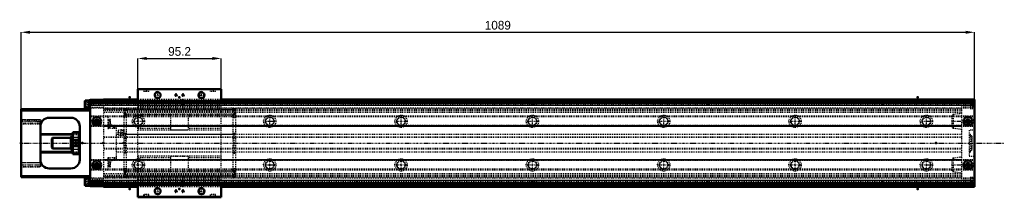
# Model space of a CAD drawing. Header units: millimetres. Extents: x -96 to 1029, y -62 to 141.
import ezdxf

# ---------------------------------------------------------------- set-up
doc = ezdxf.new("R2010")
doc.units = ezdxf.units.MM
doc.linetypes.add('Center', pattern=[1.5, 0.45, -0.5, 0.05, -0.5])
doc.linetypes.add('Dashed', pattern=[2, 1, -1])
for name, color, linetype, lineweight in [('2d ConnectionPoints', 7, 'Continuous', 50), ('AM_0', 7, 'Continuous', 50), ('AM_4', 3, 'Continuous', 25), ('AM_5', 3, 'Continuous', 25), ('AM_7', 7, 'Center', 25), ('AM_9', 6, 'Dashed', 25)]:
    doc.layers.add(name, color=color, linetype=linetype, lineweight=lineweight)
doc.dimstyles.new('ISO-25', dxfattribs={"dimtxt": 2.5, "dimasz": 2.5, "dimexe": 1.25, "dimexo": 0.625, "dimtad": 1, "dimtxsty": 'Standard', "dimcen": 2.5, "dimadec": 0, "dimazin": 0, "dimtfac": 1, "dimtmove": 0, "dimatfit": 3, "dimfxl": 0, "dimarcsym": 0})

# ---------------------------------------------------------------- blocks, each defined once
blk = doc.blocks.new('1_SKR55A_1___slider_0_in_SKR5520A_0800_0_10A0__400W00__4')
at = {"layer": 'AM_0'}
for p, q in [((39.4, 46), (39.4, 62)), ((134.6, 62), (39.4, 62)), ((134.6, 46), (134.6, 62)), ((134.6, 47.5), (39.4, 47.5)), ((39.4, -46), (39.4, -62)), ((134.6, -47.5), (39.4, -47.5)), ((134.6, -46), (134.6, -62)), ((134.6, -62), (39.4, -62))]:
    blk.add_line(p, q, dxfattribs=at)
for centre in [(62, 55), (112, 55), (62, -55), (112, -55)]:
    blk.add_circle(centre, 3.32, dxfattribs=at)
at = {"layer": 'AM_4'}
for p, q in [((134.6, 61), (39.4, 61)), ((134.6, 48.5), (39.4, 48.5)), ((134.6, -48.5), (39.4, -48.5)), ((134.6, -61), (39.4, -61))]:
    blk.add_line(p, q, dxfattribs=at)
at = {"layer": 'AM_5'}
for centre in [(62, 55), (112, 55), (62, -55), (112, -55)]:
    blk.add_arc(centre, 4, 75, 15, dxfattribs=at)
at = {"layer": 'AM_5', "linetype": 'Dashed'}
for centre in [(83, 55), (91, 55), (83, -55), (91, -55)]:
    blk.add_arc(centre, 1.5, 75, 15, dxfattribs=at)
at = {"layer": 'AM_7'}
for p, q in [((49, 62.1), (49, 58.9)), ((62, 50.8), (62, 59.2)), ((83, 53.4), (83, 56.6)), ((91, 53.4), (91, 56.6)), ((112, 50.8), (112, 59.2)), ((125, 62.1), (125, 58.9)), ((57.8, 55), (66.2, 55)), ((81.4, 55), (84.6, 55)), ((89.4, 55), (92.6, 55)), ((107.8, 55), (116.2, 55)), ((23.1, 32), (25.3, 32)), ((148.7, 32), (150.9, 32)), ((16.3, 12), (23.5, 12)), ((23.1, -32), (25.3, -32)), ((148.7, -32), (150.9, -32)), ((57.8, -55), (66.2, -55)), ((62, -59.2), (62, -50.8)), ((81.4, -55), (84.6, -55)), ((83, -56.6), (83, -53.4)), ((89.4, -55), (92.6, -55)), ((91, -56.6), (91, -53.4)), ((107.8, -55), (116.2, -55)), ((112, -59.2), (112, -50.8)), ((49, -58.9), (49, -62.1)), ((125, -58.9), (125, -62.1))]:
    blk.add_line(p, q, dxfattribs=at)
at = {"layer": 'AM_9'}
for p, q in [((46, 62), (46, 59)), ((52, 59), (46, 59)), ((46.5, 61.6), (46.5, 59)), ((51.5, 61.6), (46.5, 61.6)), ((51.1, 61.9), (46.8, 61.9)), ((48, 60.6), (48, 61.9)), ((50, 60.6), (48, 60.6)), ((49, 60.6), (49, 61.9)), ((50, 60.6), (50, 61.9)), ((51.5, 59), (51.5, 61.6)), ((52, 59), (52, 62)), ((122, 62), (122, 59)), ((128, 59), (122, 59)), ((127.5, 61.6), (122.5, 61.6)), ((122.5, 61.6), (122.5, 59)), ((127.2, 61.9), (122.8, 61.9)), ((124, 60.6), (124, 61.9)), ((126, 60.6), (124, 60.6)), ((125, 60.6), (125, 61.9)), ((126, 60.6), (126, 61.9)), ((127.5, 59), (127.5, 61.6)), ((128, 59), (128, 62)), ((39.4, -46), (39.4, 46)), ((134.6, -46), (134.6, 46)), ((23.2, 40), (23.2, -40)), ((23.2, 39), (26, 39)), ((23.2, 37), (26, 37)), ((23.2, 36.5), (26, 36.5)), ((25.2, 34.6), (23.2, 34.6)), ((23.3, 34.3), (23.3, 29.7)), ((23.5, 34.5), (23.5, 29.5)), ((25.2, 34.5), (23.5, 34.5)), ((25, 40), (25, 33.2)), ((149, 40), (25, 40)), ((149, 38), (25, 38)), ((25.2, 34.6), (25.2, 29.4)), ((26, 40), (26, 36)), ((148, 36), (26, 36)), ((134.6, 41.5), (39.4, 41.5)), ((134.6, 38.5), (39.4, 38.5)), ((148, 40), (148, 36)), ((150.8, 39), (148, 39)), ((150.8, 37), (148, 37)), ((150.8, 36.5), (148, 36.5)), ((148.8, 34.6), (148.8, 29.4)), ((150.8, 34.6), (148.8, 34.6)), ((150.5, 34.5), (148.8, 34.5)), ((149, 40), (149, 33.2)), ((150.5, 34.5), (150.5, 29.5)), ((150.7, 34.3), (150.7, 29.7)), ((150.8, 40), (150.8, -40)), ((23.2, 32), (26, 32)), ((23.2, 29.4), (25.2, 29.4)), ((24.6, 33), (23.3, 33)), ((23.5, 29.5), (25.2, 29.5)), ((24.6, 33), (24.6, 31)), ((149, 33.2), (25, 33.2)), ((39.4, 32), (26, 32)), ((26, 32), (26, -32)), ((134.6, 32.5), (39.4, 32.5)), ((77, 31.5), (39.4, 31.5)), ((77, 15.3), (77, 32.5)), ((97, 32.5), (97, 15.3)), ((134.6, 31.5), (97, 31.5)), ((148, 32), (134.6, 32)), ((148, 32), (148, -32)), ((150.8, 32), (148, 32)), ((148.8, 29.5), (150.5, 29.5)), ((148.8, 29.4), (150.8, 29.4)), ((149.4, 33), (150.7, 33)), ((149.4, 33), (149.4, 31)), ((19.6, 15.3), (16.9, 14.4)), ((16.9, 14.4), (16.9, 9.6)), ((19.6, 15.3), (19.6, 8.7)), ((21.2, 14.9), (21.2, 9.1)), ((21.9, 14.9), (21.9, 9.1)), ((23.1, 15.5), (23.2, 15.5)), ((25, 11.5), (23.2, 11.5)), ((25, 11.5), (25, -11.5)), ((77, 16.8), (39.4, 16.8)), ((134.6, 15), (39.4, 15)), ((77, 15.3), (97, 15.3)), ((134.6, 16.8), (97, 16.8)), ((149, 11.5), (149, -11.5)), ((149, 11.5), (150.8, 11.5)), ((16.9, 9.6), (19.6, 8.7)), ((23.2, 8.5), (23.1, 8.5)), ((149, 10), (25, 10)), ((25, -10), (149, -10)), ((25, -11.5), (23.2, -11.5)), ((134.6, -15), (39.4, -15)), ((77, -16.8), (39.4, -16.8)), ((97, -15.3), (77, -15.3)), ((77, -32.5), (77, -15.3)), ((97, -15.3), (97, -32.5)), ((134.6, -16.8), (97, -16.8)), ((149, -11.5), (150.8, -11.5)), ((25.2, -29.4), (23.2, -29.4)), ((23.2, -32), (26, -32)), ((23.3, -29.7), (23.3, -34.3)), ((24.6, -33), (23.3, -33)), ((25.2, -29.5), (23.5, -29.5)), ((23.5, -29.5), (23.5, -34.5)), ((24.6, -31), (24.6, -33)), ((149, -33.2), (25, -33.2)), ((25, -33.2), (25, -40)), ((25.2, -29.4), (25.2, -34.6)), ((39.4, -32), (26, -32)), ((77, -31.5), (39.4, -31.5)), ((134.6, -32.5), (39.4, -32.5)), ((134.6, -31.5), (97, -31.5)), ((148, -32), (134.6, -32)), ((150.8, -32), (148, -32)), ((148.8, -29.4), (148.8, -34.6)), ((150.8, -29.4), (148.8, -29.4)), ((150.5, -29.5), (148.8, -29.5)), ((149, -33.2), (149, -40)), ((149.4, -31), (149.4, -33)), ((149.4, -33), (150.7, -33)), ((150.5, -29.5), (150.5, -34.5)), ((150.7, -29.7), (150.7, -34.3)), ((23.2, -34.6), (25.2, -34.6)), ((23.2, -36.5), (26, -36.5)), ((23.2, -37), (26, -37)), ((23.2, -39), (26, -39)), ((23.5, -34.5), (25.2, -34.5)), ((149, -38), (25, -38)), ((149, -40), (25, -40)), ((26, -36), (26, -40)), ((148, -36), (26, -36)), ((134.6, -38.5), (39.4, -38.5)), ((134.6, -41.5), (39.4, -41.5)), ((148, -36), (148, -40)), ((150.8, -36.5), (148, -36.5)), ((150.8, -37), (148, -37)), ((150.8, -39), (148, -39)), ((148.8, -34.5), (150.5, -34.5)), ((148.8, -34.6), (150.8, -34.6)), ((52, -59), (46, -59)), ((46, -59), (46, -62)), ((46.5, -59), (46.5, -61.6)), ((51.5, -61.6), (46.5, -61.6)), ((51.1, -61.9), (46.8, -61.9)), ((48, -60.6), (48, -61.9)), ((50, -60.6), (48, -60.6)), ((49, -60.6), (49, -61.9)), ((50, -60.6), (50, -61.9)), ((51.5, -61.6), (51.5, -59)), ((52, -62), (52, -59)), ((128, -59), (122, -59)), ((122, -59), (122, -62)), ((122.5, -59), (122.5, -61.6)), ((127.5, -61.6), (122.5, -61.6)), ((127.2, -61.9), (122.8, -61.9)), ((124, -60.6), (124, -61.9)), ((126, -60.6), (124, -60.6)), ((125, -60.6), (125, -61.9)), ((126, -60.6), (126, -61.9)), ((127.5, -61.6), (127.5, -59)), ((128, -62), (128, -59))]:
    blk.add_line(p, q, dxfattribs=at)
for points in [[(23.2, 14.5), (23.1, 13.7), (23.2, 13)], [(23.2, 11), (23.1, 10.2), (23.2, 9.5)]]:
    blk.add_lwpolyline(points, dxfattribs=at)
for centre in [(83, 55), (91, 55), (83, -55), (91, -55)]:
    blk.add_circle(centre, 1.23, dxfattribs=at)
for centre, radius, start, end in [((46.8, 61.6), 0.3, 90, 180), ((51.1, 61.6), 0.3, 360, 90), ((122.8, 61.6), 0.3, 90, 180), ((127.2, 61.6), 0.3, 0, 90), ((23.5, 34.3), 0.2, 90, 180), ((150.5, 34.3), 0.2, 360, 90), ((23.5, 29.7), 0.2, 180, 270), ((150.5, 29.7), 0.2, 270, 0), ((18.4, 12), 1.82, 146.6047, 213.3953), ((19.6, 12), 3.3, 61.1482, 90), ((21.6, 15.6), 0.8, 241.1482, 292.3627), ((19.6, 20.4), 6, 292.3627, 305.2949), ((19.6, 12), 3.3, 270, 298.8518), ((21.6, 8.4), 0.8, 67.6373, 118.8518), ((19.6, 3.6), 6, 54.6966, 67.6373), ((23.5, -29.7), 0.2, 90, 180), ((150.5, -29.7), 0.2, 360, 90), ((23.5, -34.3), 0.2, 180, 270), ((150.5, -34.3), 0.2, 270, 0), ((46.8, -61.6), 0.3, 180, 270), ((51.1, -61.6), 0.3, 270, 0), ((122.8, -61.6), 0.3, 180, 270), ((127.2, -61.6), 0.3, 270, 0)]:
    blk.add_arc(centre, radius, start, end, dxfattribs=at)
blk = doc.blocks.new('2_SKR55A800010A0D_0_in_SKR5520A_0800_0_10A0__400W00__4')
at = {"layer": 'AM_0'}
for p, q in [((-20.8, 48.7), (-21.3, 47.9)), ((-21.3, 47.9), (-21.3, 41.1)), ((-16.3, 48.7), (-20.8, 48.7)), ((-20.8, 48.7), (-20.8, 40.2)), ((-16.3, 49.1), (-16.3, 39.9)), ((-15, 49.1), (-16.3, 49.1)), ((39.4, 49.5), (-15, 49.5)), ((-15, 49.5), (-15, -49.5)), ((-15, 46), (-15, 37)), ((995, 46), (-15, 46)), ((39.4, 50), (0, 50)), ((0, 50), (0, 46)), ((995, 50), (134.6, 50)), ((980, 49.5), (134.6, 49.5)), ((980, 50), (980, 46)), ((995, 50), (995, -50)), ((995, 46), (995, -46)), ((-94, 39), (-94, -39)), ((-94, 39), (-15, 39)), ((-21.3, 41.1), (-20.8, 40.2)), ((-20.8, 40.2), (-16.3, 40.2)), ((-16.3, 39.9), (-15, 39.9)), ((-62, 29), (-37, 29)), ((-7.5, 26.2), (-8.5, 25.6)), ((-8.5, 25.6), (-8.5, 24.4)), ((-8.5, 24.4), (-7.5, 23.8)), ((-6.5, 25.6), (-7.5, 26.2)), ((-7.5, 23.8), (-6.5, 24.4)), ((-6.5, 25.6), (-6.5, 24.4)), ((987.5, 26.2), (986.5, 25.6)), ((986.5, 25.6), (986.5, 24.4)), ((986.5, 24.4), (987.5, 23.8)), ((988.5, 25.6), (987.5, 26.2)), ((987.5, 23.8), (988.5, 24.4)), ((988.5, 25.6), (988.5, 24.4)), ((-72, 19), (-72, -19)), ((-35, 12.5), (-35, -12.5)), ((-28, 12.5), (-35, 12.5)), ((-35, 12), (-28, 12)), ((-28, 12.5), (-28, -12.5)), ((-27, 19), (-27, -19)), ((-72, 10), (-35, 10)), ((-58, 6), (-59, 5)), ((-59, 5), (-59, -5)), ((-58, 6), (-58, -6)), ((-37, 6), (-58, 6)), ((-36.4, 7.5), (-37, 6.9)), ((-37, 6.9), (-37, -6.9)), ((-35, 7.5), (-36.4, 7.5)), ((-36.4, 7.5), (-36.4, -7.5)), ((-28, 3.6), (-35, 3.6)), ((-27, 10.5), (-28, 10.5)), ((-72, -10), (-35, -10)), ((-59, -5), (-58, -6)), ((-58, -6), (-37, -6)), ((-37, -6.9), (-36.4, -7.5)), ((-36.4, -7.5), (-35, -7.5)), ((-35, -3.6), (-28, -3.6)), ((-28, -10.5), (-27, -10.5)), ((-28, -12), (-35, -12)), ((-35, -12.5), (-28, -12.5)), ((-62, -29), (-37, -29)), ((-7.5, -23.8), (-8.5, -24.4)), ((-8.5, -24.4), (-8.5, -25.6)), ((-8.5, -25.6), (-7.5, -26.2)), ((-6.5, -24.4), (-7.5, -23.8)), ((-7.5, -26.2), (-6.5, -25.6)), ((-6.5, -24.4), (-6.5, -25.6)), ((987.5, -23.8), (986.5, -24.4)), ((986.5, -24.4), (986.5, -25.6)), ((986.5, -25.6), (987.5, -26.2)), ((988.5, -24.4), (987.5, -23.8)), ((987.5, -26.2), (988.5, -25.6)), ((988.5, -24.4), (988.5, -25.6)), ((-94, -39), (-15, -39)), ((-20.8, -40.3), (-21.3, -41.1)), ((-21.3, -41.1), (-21.3, -47.9)), ((-20.8, -40.3), (-20.8, -48.8)), ((-16.3, -40.3), (-20.8, -40.3)), ((-16.3, -39.9), (-16.3, -49.1)), ((-15, -39.9), (-16.3, -39.9)), ((-15, -37), (-15, -46)), ((-21.3, -47.9), (-20.8, -48.8)), ((-20.8, -48.8), (-16.3, -48.8)), ((-16.3, -49.1), (-15, -49.1)), ((995, -46), (-15, -46)), ((39.4, -49.5), (-15, -49.5)), ((0, -46), (0, -50)), ((39.4, -50), (0, -50)), ((980, -49.5), (134.6, -49.5)), ((995, -50), (134.6, -50)), ((980, -46), (980, -50))]:
    blk.add_line(p, q, dxfattribs=at)
blk.add_lwpolyline([(-30, -0.2), (-30, 0.3), (-30.2, 0.7), (-30.5, 1.1), (-30.9, 1.3), (-31.4, 1.4), (-31.9, 1.4), (-32.4, 1.1), (-32.8, 0.8), (-33, 0.3), (-33, -0.2), (-33, -0.3), (-32.8, -0.7), (-32.5, -1.1), (-32.1, -1.3), (-31.6, -1.4), (-31.1, -1.4), (-30.6, -1.1), (-30.2, -0.8), (-30, -0.3), (-30, -0.2)], dxfattribs=at)
for centre, radius in [((-7.5, 25), 5), ((-7.5, 25), 2.4), ((987.5, 25), 5), ((987.5, 25), 2.4), ((-31.5, 0), 1.23), ((-7.5, -25), 5), ((987.5, -25), 5), ((-7.5, -25), 2.4), ((987.5, -25), 2.4)]:
    blk.add_circle(centre, radius, dxfattribs=at)
for centre, start, end in [((-62, 19), 90, 180), ((-37, 19), 0, 90), ((-62, -19), 180, 270), ((-37, -19), 270, 0)]:
    blk.add_arc(centre, 10, start, end, dxfattribs=at)
at = {"layer": 'AM_4'}
for p, q in [((-15, 47.5), (0, 47.5)), ((39.4, 48), (0, 48)), ((995, 48), (134.6, 48)), ((-94, 37), (-15, 37)), ((995, 43), (-15, 43)), ((-72, 11.2), (-35, 11.2)), ((-28, 11.2), (-27, 11.2)), ((-72, -11.2), (-35, -11.2)), ((-28, -11.2), (-27, -11.2)), ((-94, -37), (-15, -37)), ((995, -43), (-15, -43)), ((-15, -47.5), (0, -47.5)), ((39.4, -48), (0, -48)), ((995, -48), (134.6, -48))]:
    blk.add_line(p, q, dxfattribs=at)
at = {"layer": 'AM_5', "linetype": 'Dashed'}
for p, q in [((88.7, 49.5), (88.7, 45.5)), ((91.3, 45.5), (88.7, 45.5)), ((91.3, 49.5), (91.3, 45.5)), ((288.7, 49.5), (288.7, 45.5)), ((291.3, 45.5), (288.7, 45.5)), ((291.3, 49.5), (291.3, 45.5)), ((488.7, 49.5), (488.7, 45.5)), ((491.3, 45.5), (488.7, 45.5)), ((491.3, 49.5), (491.3, 45.5)), ((688.7, 49.5), (688.7, 45.5)), ((691.3, 45.5), (688.7, 45.5)), ((691.3, 49.5), (691.3, 45.5)), ((888.7, 49.5), (888.7, 45.5)), ((891.3, 45.5), (888.7, 45.5)), ((891.3, 49.5), (891.3, 45.5)), ((-94, 27.2), (-72, 27.2)), ((-94, 22.2), (-72, 22.2)), ((-94, -22.2), (-72, -22.2)), ((-94, -27.2), (-72, -27.2)), ((91.3, -45.5), (88.7, -45.5)), ((88.7, -49.5), (88.7, -45.5)), ((91.3, -49.5), (91.3, -45.5)), ((291.3, -45.5), (288.7, -45.5)), ((288.7, -49.5), (288.7, -45.5)), ((291.3, -49.5), (291.3, -45.5)), ((491.3, -45.5), (488.7, -45.5)), ((488.7, -49.5), (488.7, -45.5)), ((491.3, -49.5), (491.3, -45.5)), ((691.3, -45.5), (688.7, -45.5)), ((688.7, -49.5), (688.7, -45.5)), ((691.3, -49.5), (691.3, -45.5)), ((891.3, -45.5), (888.7, -45.5)), ((888.7, -49.5), (888.7, -45.5)), ((891.3, -49.5), (891.3, -45.5))]:
    blk.add_line(p, q, dxfattribs=at)
at = {"layer": 'AM_5'}
for p, q in [((-37, 6.9), (-27, 6.9)), ((-37, -6.9), (-27, -6.9))]:
    blk.add_line(p, q, dxfattribs=at)
blk.add_arc((-31.5, 0), 1.5, 75, 15, dxfattribs=at)
at = {"layer": 'AM_7'}
for p, q in [((90, 49.8), (90, 43.3)), ((290, 49.8), (290, 43.3)), ((490, 49.8), (490, 43.3)), ((690, 49.8), (690, 43.3)), ((890, 49.8), (890, 43.3)), ((-21.6, 44.5), (-14.9, 44.5)), ((989.8, 44.5), (995.2, 44.5)), ((-95.1, 24.7), (-70.9, 24.7)), ((-12.8, 25), (-2.3, 25)), ((-7.5, 19.8), (-7.5, 30.2)), ((32.6, 25), (47.4, 25)), ((40, 17.6), (40, 32.4)), ((182.7, 25), (197.3, 25)), ((190, 17.6), (190, 32.4)), ((332.6, 25), (347.4, 25)), ((340, 17.6), (340, 32.4)), ((482.6, 25), (497.4, 25)), ((490, 17.6), (490, 32.4)), ((632.6, 25), (647.4, 25)), ((640, 17.6), (640, 32.4)), ((782.6, 25), (797.4, 25)), ((790, 17.6), (790, 32.4)), ((932.7, 25), (947.4, 25)), ((940, 17.6), (940, 32.4)), ((968.5, 25), (980.5, 25)), ((982.2, 25), (992.8, 25)), ((987.5, 19.8), (987.5, 30.2)), ((4.9, 21.6), (7.9, 21.6)), ((-95.6, 0), (1029, 0)), ((-31.5, -1.3), (-31.5, 1.3)), ((-7.5, -30.2), (-7.5, -19.8)), ((4.9, -21.6), (7.9, -21.6)), ((40, -32.4), (40, -17.6)), ((190, -32.4), (190, -17.6)), ((340, -32.4), (340, -17.6)), ((490, -32.4), (490, -17.6)), ((640, -32.4), (640, -17.6)), ((790, -32.4), (790, -17.6)), ((940, -32.4), (940, -17.6)), ((987.5, -30.2), (987.5, -19.8)), ((-95.1, -24.7), (-70.9, -24.7)), ((-12.8, -25), (-2.3, -25)), ((32.6, -25), (47.4, -25)), ((182.7, -25), (197.3, -25)), ((332.6, -25), (347.4, -25)), ((482.6, -25), (497.4, -25)), ((632.6, -25), (647.4, -25)), ((782.6, -25), (797.4, -25)), ((932.7, -25), (947.4, -25)), ((968.5, -25), (980.5, -25)), ((982.2, -25), (992.8, -25)), ((-21.6, -44.5), (-14.9, -44.5)), ((90, -43.3), (90, -49.8)), ((290, -43.3), (290, -49.8)), ((490, -43.3), (490, -49.8)), ((690, -43.3), (690, -49.8)), ((890, -43.3), (890, -49.8)), ((989.8, -44.5), (995.2, -44.5))]:
    blk.add_line(p, q, dxfattribs=at)
at = {"layer": 'AM_9'}
for p, q in [((-18.3, 47), (-21.3, 47)), ((-18.3, 47), (-18.3, 42)), ((995, 45), (-15, 45)), ((980, 47), (0, 47)), ((0, 46), (0, -46)), ((134.6, 50), (39.4, 50)), ((134.6, 49.5), (39.4, 49.5)), ((134.6, 48), (39.4, 48)), ((88.7, 49.5), (88.9, 49.3)), ((88.9, 49.3), (88.9, 44.2)), ((91.1, 49.3), (88.9, 49.3)), ((91.1, 49.3), (91.3, 49.5)), ((91.1, 44.2), (91.1, 49.3)), ((288.7, 49.5), (288.9, 49.3)), ((288.9, 49.3), (288.9, 44.2)), ((291.1, 49.3), (288.9, 49.3)), ((291.1, 49.3), (291.3, 49.5)), ((291.1, 44.2), (291.1, 49.3)), ((488.7, 49.5), (488.9, 49.3)), ((488.9, 49.3), (488.9, 44.2)), ((491.1, 49.3), (488.9, 49.3)), ((491.1, 49.3), (491.3, 49.5)), ((491.1, 44.2), (491.1, 49.3)), ((688.7, 49.5), (688.9, 49.3)), ((688.9, 49.3), (688.9, 44.2)), ((691.1, 49.3), (688.9, 49.3)), ((691.1, 49.3), (691.3, 49.5)), ((691.1, 44.2), (691.1, 49.3)), ((888.7, 49.5), (888.9, 49.3)), ((888.9, 49.3), (888.9, 44.2)), ((891.1, 49.3), (888.9, 49.3)), ((891.1, 49.3), (891.3, 49.5)), ((891.1, 44.2), (891.1, 49.3)), ((995, 49), (980, 49)), ((980, 46), (980, -46)), ((990, 49.5), (990, 39.5)), ((995, 49.5), (990, 49.5)), ((994, 48.7), (990, 48.7)), ((992, 46.5), (994.5, 46.5)), ((992, 46.5), (992, 42.5)), ((994, 48.7), (994, 40.2)), ((994.5, 48.2), (994.5, 40.7)), ((-18.3, 44.5), (-21.3, 44.5)), ((-18.3, 42), (-21.3, 42)), ((995, 44), (-15, 44)), ((-15, 43.5), (0, 43.5)), ((-15, 41), (0, 41)), ((995, 40), (-15, 40)), ((980, 39), (0, 39)), ((39.4, 38.5), (0, 38.5)), ((23.2, 37), (0, 37)), ((980, 35), (0, 35)), ((148, 37), (26, 37)), ((88.9, 44.2), (90, 43.6)), ((91.1, 44.2), (88.9, 44.2)), ((90, 43.6), (91.1, 44.2)), ((980, 38.5), (134.6, 38.5)), ((980, 37), (150.8, 37)), ((291.1, 44.2), (288.9, 44.2)), ((288.9, 44.2), (290, 43.6)), ((290, 43.6), (291.1, 44.2)), ((488.9, 44.2), (490, 43.6)), ((491.1, 44.2), (488.9, 44.2)), ((490, 43.6), (491.1, 44.2)), ((688.9, 44.2), (690, 43.6)), ((691.1, 44.2), (688.9, 44.2)), ((690, 43.6), (691.1, 44.2)), ((888.9, 44.2), (890, 43.6)), ((891.1, 44.2), (888.9, 44.2)), ((890, 43.6), (891.1, 44.2)), ((980, 34), (970.7, 32.7)), ((995, 43.5), (980, 43.5)), ((995, 41), (980, 41)), ((990, 40.2), (994, 40.2)), ((990, 39.5), (995, 39.5)), ((992, 44.5), (994.5, 44.5)), ((992, 42.5), (994.5, 42.5)), ((-93.6, 26.8), (-94, 27.2)), ((-93.5, 25), (-94, 25.5)), ((-94, 22.2), (-93.6, 22.7)), ((-72.4, 26.8), (-93.6, 26.8)), ((-93.6, 26.8), (-93.6, 22.7)), ((-93.6, 22.7), (-72.4, 22.7)), ((-70, 25), (-93.5, 25)), ((-93.5, 25), (-93.5, -25)), ((-72, 27.2), (-72.4, 26.8)), ((-72.4, 26.8), (-72.4, 22.7)), ((-72.4, 22.7), (-72, 22.2)), ((-72, 27.2), (-72, 22.2)), ((995, 31), (-15, 31)), ((995, 30), (-15, 30)), ((5, 30), (5, 16.9)), ((8, 27), (5, 27)), ((5.7, 26.4), (5, 26.4)), ((5.7, 26.4), (5.7, 16.9)), ((5.7, 24.1), (7.7, 24.1)), ((5.7, 24.1), (5.7, 19.1)), ((7.7, 24.4), (7.7, 18.9)), ((8, 22), (8, 27)), ((969, 30.8), (969, 19.2)), ((970.7, 32.7), (970.7, 17.3)), ((995, 20), (-15, 20)), ((995, 19), (-15, 19)), ((980, 19.7), (0, 19.7)), ((980, 19.2), (0, 19.2)), ((5, 16.9), (5.7, 16.9)), ((15, 16.9), (5, 16.9)), ((5.7, 22.1), (7.7, 22.1)), ((5.7, 21.1), (7.7, 21.1)), ((5.7, 19.1), (7.7, 19.1)), ((12, 18), (8, 22)), ((15, 18), (12, 18)), ((15, -18), (15, 18)), ((970.7, 17.3), (980, 16)), ((989, 15), (989, -15)), ((995, 15), (989, 15)), ((-35, 11.2), (-28, 11.2)), ((-35, 10), (-27, 10)), ((980, 6.8), (0, 6.8)), ((980, 6.3), (0, 6.3)), ((980, 10), (15, 10)), ((990, 10.3), (989, 10.3)), ((990, 10.3), (990, -10.3)), ((991.5, 8.5), (990, 8.5)), ((992, 8), (991.5, 8.5)), ((991.5, 8.5), (991.5, -8.5)), ((992, 8), (992, -8)), ((-35, -10), (-27, -10)), ((-35, -11.2), (-28, -11.2)), ((980, -6.3), (0, -6.3)), ((980, -6.8), (0, -6.8)), ((15, -10), (980, -10)), ((989, -10.3), (990, -10.3)), ((990, -8.5), (991.5, -8.5)), ((991.5, -8.5), (992, -8)), ((-93.6, -22.7), (-94, -22.2)), ((-72, -22.2), (-72.4, -22.7)), ((-72, -22.2), (-72, -27.2)), ((995, -19), (-15, -19)), ((995, -20), (-15, -20)), ((980, -19.2), (0, -19.2)), ((980, -19.7), (0, -19.7)), ((5.7, -16.9), (5, -16.9)), ((5, -16.9), (5, -30)), ((15, -16.9), (5, -16.9)), ((5.7, -16.9), (5.7, -26.4)), ((5.7, -19.1), (5.7, -24.1)), ((5.7, -19.1), (7.7, -19.1)), ((5.7, -21.1), (7.7, -21.1)), ((5.7, -22.1), (7.7, -22.1)), ((7.7, -18.9), (7.7, -24.4)), ((8, -22), (12, -18)), ((8, -27), (8, -22)), ((12, -18), (15, -18)), ((969, -19.2), (969, -30.8)), ((980, -16), (970.7, -17.3)), ((970.7, -17.3), (970.7, -32.7)), ((989, -15), (995, -15)), ((-94, -25.5), (-93.5, -25)), ((-94, -27.2), (-93.6, -26.8)), ((-72.4, -22.7), (-93.6, -22.7)), ((-93.6, -22.7), (-93.6, -26.8)), ((-93.6, -26.8), (-72.4, -26.8)), ((-93.5, -25), (-70, -25)), ((-72.4, -22.7), (-72.4, -26.8)), ((-72.4, -26.8), (-72, -27.2)), ((995, -30), (-15, -30)), ((995, -31), (-15, -31)), ((5, -26.4), (5.7, -26.4)), ((5, -27), (8, -27)), ((5.7, -24.1), (7.7, -24.1)), ((970.7, -32.7), (980, -34)), ((-18.3, -42), (-21.3, -42)), ((-18.3, -44.5), (-21.3, -44.5)), ((-18.3, -42), (-18.3, -47)), ((995, -40), (-15, -40)), ((-15, -41), (0, -41)), ((-15, -43.5), (0, -43.5)), ((995, -44), (-15, -44)), ((980, -35), (0, -35)), ((23.2, -37), (0, -37)), ((39.4, -38.5), (0, -38.5)), ((980, -39), (0, -39)), ((148, -37), (26, -37)), ((90, -43.6), (88.9, -44.2)), ((91.1, -44.2), (88.9, -44.2)), ((88.9, -44.2), (88.9, -49.3)), ((91.1, -44.2), (90, -43.6)), ((91.1, -49.3), (91.1, -44.2)), ((980, -38.5), (134.6, -38.5)), ((980, -37), (150.8, -37)), ((290, -43.6), (288.9, -44.2)), ((288.9, -44.2), (288.9, -49.3)), ((291.1, -44.2), (288.9, -44.2)), ((291.1, -44.2), (290, -43.6)), ((291.1, -49.3), (291.1, -44.2)), ((490, -43.6), (488.9, -44.2)), ((488.9, -44.2), (488.9, -49.3)), ((491.1, -44.2), (488.9, -44.2)), ((491.1, -44.2), (490, -43.6)), ((491.1, -49.3), (491.1, -44.2)), ((690, -43.6), (688.9, -44.2)), ((691.1, -44.2), (688.9, -44.2)), ((688.9, -44.2), (688.9, -49.3)), ((691.1, -44.2), (690, -43.6)), ((691.1, -49.3), (691.1, -44.2)), ((890, -43.6), (888.9, -44.2)), ((888.9, -44.2), (888.9, -49.3)), ((891.1, -44.2), (888.9, -44.2)), ((891.1, -44.2), (890, -43.6)), ((891.1, -49.3), (891.1, -44.2)), ((995, -41), (980, -41)), ((995, -43.5), (980, -43.5)), ((990, -39.5), (990, -49.5)), ((995, -39.5), (990, -39.5)), ((994, -40.3), (990, -40.3)), ((992, -42.5), (994.5, -42.5)), ((992, -42.5), (992, -46.5)), ((992, -44.5), (994.5, -44.5)), ((994, -40.3), (994, -48.8)), ((994.5, -40.7), (994.5, -48.3)), ((-18.3, -47), (-21.3, -47)), ((995, -45), (-15, -45)), ((980, -47), (0, -47)), ((134.6, -48), (39.4, -48)), ((134.6, -49.5), (39.4, -49.5)), ((134.6, -50), (39.4, -50)), ((88.9, -49.3), (88.7, -49.5)), ((91.1, -49.3), (88.9, -49.3)), ((91.3, -49.5), (91.1, -49.3)), ((288.9, -49.3), (288.7, -49.5)), ((291.1, -49.3), (288.9, -49.3)), ((291.3, -49.5), (291.1, -49.3)), ((488.9, -49.3), (488.7, -49.5)), ((491.1, -49.3), (488.9, -49.3)), ((491.3, -49.5), (491.1, -49.3)), ((688.9, -49.3), (688.7, -49.5)), ((691.1, -49.3), (688.9, -49.3)), ((691.3, -49.5), (691.1, -49.3)), ((888.9, -49.3), (888.7, -49.5)), ((891.1, -49.3), (888.9, -49.3)), ((891.3, -49.5), (891.1, -49.3)), ((995, -49), (980, -49)), ((990, -48.8), (994, -48.8)), ((990, -49.5), (995, -49.5)), ((992, -46.5), (994.5, -46.5))]:
    blk.add_line(p, q, dxfattribs=at)
for centre, radius in [((40, 25), 7), ((40, 25), 5), ((40, 25), 4.5), ((190, 25), 7), ((190, 25), 5), ((190, 25), 4.5), ((340, 25), 7), ((340, 25), 5), ((340, 25), 4.5), ((490, 25), 7), ((490, 25), 5), ((490, 25), 4.5), ((640, 25), 7), ((640, 25), 5), ((640, 25), 4.5), ((790, 25), 7), ((790, 25), 5), ((790, 25), 4.5), ((940, 25), 7), ((940, 25), 5), ((940, 25), 4.5), ((40, -25), 7), ((40, -25), 5), ((40, -25), 4.5), ((190, -25), 7), ((190, -25), 5), ((190, -25), 4.5), ((340, -25), 7), ((340, -25), 5), ((340, -25), 4.5), ((490, -25), 7), ((490, -25), 5), ((490, -25), 4.5), ((640, -25), 7), ((640, -25), 5), ((640, -25), 4.5), ((790, -25), 7), ((790, -25), 5), ((790, -25), 4.5), ((940, -25), 7), ((940, -25), 5), ((940, -25), 4.5)]:
    blk.add_circle(centre, radius, dxfattribs=at)
for centre, radius, start, end in [((994, 48.2), 0.5, 360, 90), ((994, 40.7), 0.5, 270, 0), ((5.7, 24.4), 2, 0, 90), ((971, 30.8), 2, 97.7652, 180), ((5.7, 18.9), 2, 270, 0), ((971, 19.2), 2, 180, 262.2348), ((5.7, -18.9), 2, 0, 90), ((971, -19.2), 2, 97.7652, 180), ((5.7, -24.4), 2, 270, 0), ((971, -30.8), 2, 180, 262.2348), ((994, -40.7), 0.5, 360, 90), ((994, -48.3), 0.5, 270, 0)]:
    blk.add_arc(centre, radius, start, end, dxfattribs=at)
blk = doc.blocks.new('*D3')
at = {"layer": 'AM_5', "color": 0, "lineweight": -2}
for p, q in [((-94, 0), (-94, 127)), ((-84, 127), (985, 127)), ((995, 0), (995, 127))]:
    blk.add_line(p, q, dxfattribs=at)
at = {"layer": 'AM_5', "color": 0}
for points in [[(-84, 128.7), (-84, 125.3), (-94, 127)], [(985, 125.3), (985, 128.7), (995, 127)]]:
    blk.add_solid(points, dxfattribs=at)
at = {"layer": 'Defpoints', "color": 0}
for p in [(995, 127), (-94, 0), (995, 0)]:
    blk.add_point(p, dxfattribs=at)
at = {"layer": 'AM_5', "color": 0, "insert": (450.5, 135), "char_height": 10, "attachment_point": 5}
blk.add_mtext('1089', dxfattribs=at)
blk = doc.blocks.new('*D4')
at = {"layer": 'AM_5', "color": 0, "lineweight": -2}
for p, q in [((39.4, 62), (39.4, 97)), ((49.4, 97), (124.6, 97)), ((134.6, 62), (134.6, 97))]:
    blk.add_line(p, q, dxfattribs=at)
at = {"layer": 'AM_5', "color": 0}
for points in [[(49.4, 98.7), (49.4, 95.3), (39.4, 97)], [(124.6, 95.3), (124.6, 98.7), (134.6, 97)]]:
    blk.add_solid(points, dxfattribs=at)
at = {"layer": 'Defpoints', "color": 0}
for p in [(134.6, 97), (39.4, 62), (134.6, 62)]:
    blk.add_point(p, dxfattribs=at)
at = {"layer": 'AM_5', "color": 0, "insert": (87, 105), "char_height": 10, "attachment_point": 5}
blk.add_mtext('95.2', dxfattribs=at)

msp = doc.modelspace()

# ---------------------------------------------------------------- linework, layer by layer
at = {"layer": '2d ConnectionPoints'}
for p in [(2, 49.5), (30, 52.5), (86.8, 52.5), (930, 52.5), (-94, 0), (-35, 0), (-24, 0), (0, 0), (23.2, 0), (950.8, 0), (2, -49.5), (30, -52.5), (86.8, -52.5), (930, -52.5)]:
    msp.add_point(p, dxfattribs=at)

# ---------------------------------------------------------------- block references
for name in ['1_SKR55A_1___slider_0_in_SKR5520A_0800_0_10A0__400W00__4', '2_SKR55A800010A0D_0_in_SKR5520A_0800_0_10A0__400W00__4']:
    msp.add_blockref(name, (0, 0))

# ---------------------------------------------------------------- dimensions: what is measured, and where the dimension line sits
at = {"layer": 'AM_5'}
for base, p1, p2, text, picture, middle in [((995, 127), (-94, 0), (995, 0), '1089', '*D3', (450.5, 127)), ((134.6, 97), (39.4, 62), (134.6, 62), '95.2', '*D4', (87, 97))]:
    dim = msp.add_linear_dim(base=base, p1=p1, p2=p2, text=text, dimstyle='ISO-25', override={"dimtxt": 10, "dimasz": 10, "dimexe": 0, "dimexo": 0, "dimgap": 3}, dxfattribs=at)
    dim.commit()
    dim.dimension.update_dxf_attribs({"geometry": picture, "text_midpoint": middle, "dimtype": 160})

doc.saveas('drawing.dxf')
